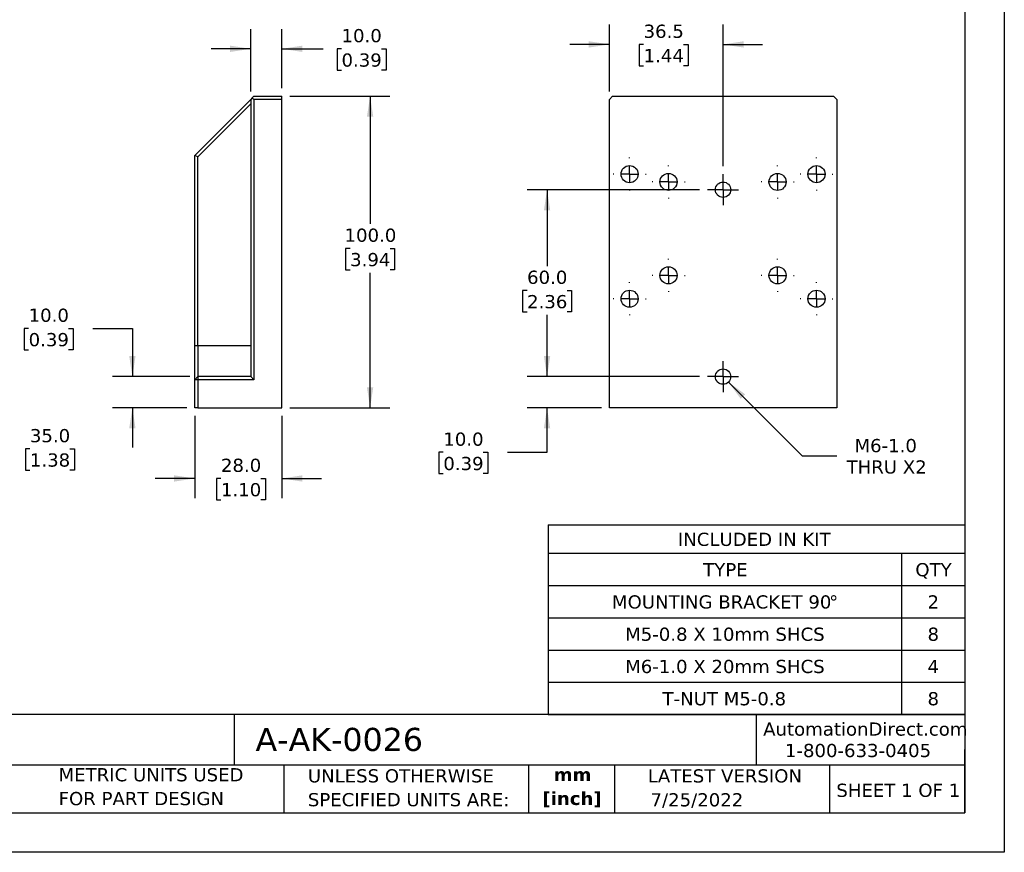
# Model space of a CAD drawing. Header units: millimetres. Extents: x 0 to 559, y 0 to 432.
# Tile 2 of 3: x 243 to 559, y 0 to 267. Entities that reach past the tile are written whole.
import ezdxf

# ---------------------------------------------------------------- set-up
doc = ezdxf.new("R2010")
doc.units = ezdxf.units.MM
doc.header["$LTSCALE"] = 2
doc.linetypes.add('SLD-Center', pattern=[19.05, 15.24, -1.27, 1.27, -1.27])
doc.linetypes.add('SLD-Solid', pattern=[0])
doc.layers.add('CENTER', color=40, linetype='SLD-Center')
doc.layers.add('DIMENSIONS', color=140, linetype='SLD-Solid', lineweight=25)
doc.layers.add('TEXT', color=140, linetype='SLD-Solid', lineweight=25)
doc.styles.add('SLDTEXTSTYLE0', font='VERDANA.TTF')
doc.styles.add('SLDTEXTSTYLE1', font='VERDANAB.TTF')
doc.dimstyles.new('SLDDIMSTYLE0', dxfattribs={"dimtxt": 4.316016, "dimasz": 6.604, "dimexe": 0, "dimexo": 0.0625, "dimgap": 1.079004, "dimtad": 0, "dimtih": 1, "dimtoh": 1, "dimrnd": 1e-09, "dimzin": 4, "dimdsep": 46, "dimtxsty": 'SLDTEXTSTYLE0', "dimsah": 1, "dimcen": 0.09, "dimadec": 0, "dimazin": 1, "dimtfac": 1, "dimtofl": 0, "dimtmove": 0, "dimatfit": 3, "dimfxl": 0, "dimfrac": 2, "dimtolj": 1, "dimtzin": 12, "dimarcsym": 0})
doc.dimstyles.new('SLDDIMSTYLE1', dxfattribs={"dimtxt": 4.316016, "dimasz": 6.604, "dimexe": 0, "dimexo": 0.0625, "dimgap": 1.079004, "dimtad": 0, "dimtih": 1, "dimtoh": 1, "dimrnd": 1e-09, "dimzin": 4, "dimdsep": 46, "dimtxsty": 'SLDTEXTSTYLE0', "dimsah": 1, "dimcen": 0.09, "dimadec": 0, "dimazin": 1, "dimtfac": 1, "dimtmove": 0, "dimatfit": 0, "dimfxl": 0, "dimfrac": 2, "dimtolj": 1, "dimtzin": 12, "dimarcsym": 0})
doc.dimstyles.new('SLDDIMSTYLE4', dxfattribs={"dimtxt": 4.316016, "dimasz": 6.604, "dimexe": 0, "dimexo": 0.0625, "dimgap": 1.079004, "dimtad": 0, "dimtih": 1, "dimtoh": 1, "dimrnd": 1e-09, "dimzin": 12, "dimdsep": 46, "dimtxsty": 'SLDTEXTSTYLE0', "dimsah": 1, "dimcen": 0.09, "dimadec": 0, "dimazin": 3, "dimtfac": 1, "dimtmove": 0, "dimatfit": 0, "dimfxl": 0, "dimfrac": 2, "dimtolj": 1, "dimtzin": 12, "dimarcsym": 0})
doc.dimstyles.new('SLDDIMSTYLE6', dxfattribs={"dimtxt": 4.316016, "dimasz": 6.604, "dimexe": 0, "dimexo": 0.0625, "dimgap": 1.079004, "dimtad": 0, "dimtih": 1, "dimtoh": 1, "dimrnd": 1e-09, "dimzin": 12, "dimdsep": 46, "dimtxsty": 'SLDTEXTSTYLE0', "dimsah": 1, "dimcen": 0, "dimadec": 0, "dimazin": 3, "dimtfac": 1, "dimtofl": 0, "dimtmove": 0, "dimatfit": 3, "dimfxl": 0, "dimfrac": 2, "dimtolj": 1, "dimtzin": 12, "dimarcsym": 0})

# ---------------------------------------------------------------- blocks, each defined once
blk = doc.blocks.new('SW_NOTE_0')
at = {"layer": 'TEXT', "color": 0, "char_height": 4.233, "attachment_point": 2, "style": 'SLDTEXTSTYLE1'}
for s, insert in [('mm', (5.69, 5.38)), ('[inch]', (5.52, -2.27))]:
    blk.add_mtext(s, dxfattribs=dict(at, insert=insert))
blk = doc.blocks.new('SW_NOTE_0_1')
at = {"layer": 'TEXT', "color": 0, "char_height": 4.2333, "attachment_point": 1, "style": 'SLDTEXTSTYLE0'}
for s, insert in [('UNLESS OTHERWISE ', (0, 5.38)), ('SPECIFIED UNITS ARE:', (0, -2.27))]:
    blk.add_mtext(s, dxfattribs=dict(at, insert=insert))
blk = doc.blocks.new('SW_NOTE_0_5')
at = {"layer": 'TEXT', "color": 0, "char_height": 4.2333, "attachment_point": 1, "style": 'SLDTEXTSTYLE0'}
for s, insert in [('METRIC UNITS USED ', (0, 5.38)), ('FOR PART DESIGN', (0, -2.27))]:
    blk.add_mtext(s, dxfattribs=dict(at, insert=insert))
blk = doc.blocks.new('SW_TABLEANNOTATION_0')
at = {"layer": 'TEXT', "color": 0}
for p, q in [((0, 0), (0, -9.12)), ((0, 0), (113.4, 0)), ((113.4, 0), (133.7, 0)), ((133.7, 0), (133.7, -9.12)), ((0, -9.12), (0, -19.47)), ((0, -9.12), (113.4, -9.12)), ((113.4, -9.12), (113.4, -19.47)), ((113.4, -9.12), (133.7, -9.12)), ((133.7, -9.12), (133.7, -19.47)), ((0, -19.47), (0, -29.83)), ((0, -19.47), (113.4, -19.47)), ((113.4, -19.47), (113.4, -29.83)), ((113.4, -19.47), (133.7, -19.47)), ((133.7, -19.47), (133.7, -29.83)), ((0, -29.83), (0, -40.18)), ((0, -29.83), (113.4, -29.83)), ((113.4, -29.83), (113.4, -40.18)), ((113.4, -29.83), (133.7, -29.83)), ((133.7, -29.83), (133.7, -40.18)), ((0, -40.18), (0, -50.54)), ((0, -40.18), (113.4, -40.18)), ((113.4, -40.18), (113.4, -50.54)), ((113.4, -40.18), (133.7, -40.18)), ((133.7, -40.18), (133.7, -50.54)), ((0, -50.54), (0, -60.89)), ((0, -50.54), (113.4, -50.54)), ((113.4, -50.54), (113.4, -60.89)), ((113.4, -50.54), (133.7, -50.54)), ((133.7, -50.54), (133.7, -60.89)), ((0, -60.89), (113.4, -60.89)), ((113.4, -60.89), (133.7, -60.89))]:
    blk.add_line(p, q, dxfattribs=at)
at = {"layer": 'TEXT', "color": 0, "attachment_point": 1, "style": 'SLDTEXTSTYLE0'}
for s, insert, char_height in [('INCLUDED IN KIT', (41.63, -2.53), 4.2333), ('TYPE', (49.74, -12.27), 4.233), ('QTY', (117.85, -12.27), 4.233), ('MOUNTING BRACKET 90', (20.46, -22.62), 4.2333), ('%%d', (90.19, -22.62), 4.233), ('2', (121.76, -22.62), 4.23), ('M5-0.8 X 10mm SHCS', (24.69, -32.98), 4.2333), ('8', (121.76, -32.98), 4.23), ('M6-1.0 X 20mm SHCS', (24.69, -43.33), 4.2333), ('4', (121.76, -43.33), 4.23), ('T-NUT M5-0.8', (36.69, -53.68), 4.2333), ('8', (121.76, -53.68), 4.23)]:
    blk.add_mtext(s, dxfattribs=dict(at, insert=insert, char_height=char_height))
blk = doc.blocks.new('_D_4')
at = {"layer": 'DIMENSIONS'}
for p, q in [((178.93, 177.65), (197.61, 177.65)), ((200.66, 177.65), (231.86, 177.65)), ((225.51, 177.65), (225.51, 142.65)), ((177.89, 142.65), (231.86, 142.65)), ((225.51, 129.49), (225.51, 142.65)), ((238.21, 129.49), (225.51, 129.49)), ((245.99, 129.49), (244.54, 129.49)), ((244.54, 129.49), (244.54, 122.63)), ((258.82, 129.49), (260.27, 129.49)), ((260.27, 129.49), (260.27, 122.63)), ((244.54, 122.63), (245.99, 122.63)), ((260.27, 122.63), (258.82, 122.63))]:
    blk.add_line(p, q, dxfattribs=at)
for points in [[(225.51, 177.65), (224.5, 171.05), (226.53, 171.05)], [(225.51, 142.65), (226.53, 149.25), (224.5, 149.25)]]:
    blk.add_solid(points, dxfattribs=at)
at = {"layer": 'DIMENSIONS', "char_height": 4.233, "attachment_point": 1, "style": 'SLDTEXTSTYLE0'}
for s, insert in [('35.0', (245.99, 135.84)), ('1.38', (245.99, 128.01))]:
    blk.add_mtext(s, dxfattribs=dict(at, insert=insert))
blk = doc.blocks.new('_D_8')
at = {"layer": 'DIMENSIONS'}
for p, q in [((298.89, 140.11), (298.89, 113.63)), ((326.89, 140.11), (326.89, 113.63)), ((298.89, 119.98), (286.19, 119.98)), ((307.32, 119.98), (305.87, 119.98)), ((305.87, 119.98), (305.87, 113.12)), ((320.15, 119.98), (321.6, 119.98)), ((321.6, 119.98), (321.6, 113.12)), ((326.89, 119.98), (339.59, 119.98)), ((305.87, 113.12), (307.32, 113.12)), ((321.6, 113.12), (320.15, 113.12))]:
    blk.add_line(p, q, dxfattribs=at)
for points in [[(298.89, 119.98), (292.28, 120.99), (292.28, 118.96)], [(326.89, 119.98), (333.49, 118.96), (333.49, 120.99)]]:
    blk.add_solid(points, dxfattribs=at)
at = {"layer": 'DIMENSIONS', "char_height": 4.233, "attachment_point": 1, "style": 'SLDTEXTSTYLE0'}
for s, insert in [('28.0', (307.32, 126.32)), ('1.10', (307.32, 118.5))]:
    blk.add_mtext(s, dxfattribs=dict(at, insert=insert))
blk = doc.blocks.new('_D_9')
at = {"layer": 'DIMENSIONS'}
for p, q in [((329.43, 242.65), (361.55, 242.65)), ((355.2, 242.65), (355.2, 201.65)), ((348.79, 193.82), (347.34, 193.82)), ((347.34, 193.82), (347.34, 186.96)), ((361.62, 193.82), (363.07, 193.82)), ((363.07, 193.82), (363.07, 186.96)), ((347.34, 186.96), (348.79, 186.96)), ((363.07, 186.96), (361.62, 186.96)), ((355.2, 142.65), (355.2, 186)), ((329.43, 142.65), (361.55, 142.65))]:
    blk.add_line(p, q, dxfattribs=at)
for points in [[(355.2, 242.65), (354.19, 236.05), (356.22, 236.05)], [(355.2, 142.65), (356.22, 149.25), (354.19, 149.25)]]:
    blk.add_solid(points, dxfattribs=at)
at = {"layer": 'DIMENSIONS', "char_height": 4.233, "attachment_point": 1, "style": 'SLDTEXTSTYLE0'}
for s, insert in [('100.0', (347, 200.17)), ('3.94', (348.79, 192.34))]:
    blk.add_mtext(s, dxfattribs=dict(at, insert=insert))
blk = doc.blocks.new('_D_10')
at = {"layer": 'DIMENSIONS'}
for p, q in [((245.58, 168.13), (244.13, 168.13)), ((244.13, 168.13), (244.13, 161.27)), ((258.41, 168.13), (259.85, 168.13)), ((259.85, 168.13), (259.85, 161.27)), ((266.19, 168.13), (278.89, 168.13)), ((278.89, 168.13), (278.89, 152.65)), ((244.13, 161.27), (245.58, 161.27)), ((259.85, 161.27), (258.41, 161.27)), ((297.35, 152.65), (272.54, 152.65)), ((296.35, 142.65), (272.54, 142.65)), ((278.89, 142.65), (278.89, 129.95))]:
    blk.add_line(p, q, dxfattribs=at)
for points in [[(278.89, 152.65), (279.9, 159.25), (277.87, 159.25)], [(278.89, 142.65), (277.87, 136.05), (279.9, 136.05)]]:
    blk.add_solid(points, dxfattribs=at)
at = {"layer": 'DIMENSIONS', "char_height": 4.233, "attachment_point": 1, "style": 'SLDTEXTSTYLE0'}
for s, insert in [('10.0', (245.58, 174.48)), ('0.39', (245.58, 166.65))]:
    blk.add_mtext(s, dxfattribs=dict(at, insert=insert))
blk = doc.blocks.new('_D_11')
at = {"layer": 'DIMENSIONS'}
for p, q in [((316.89, 244.19), (316.89, 264.21)), ((326.89, 245.19), (326.89, 264.21)), ((316.89, 257.86), (304.19, 257.86)), ((326.89, 257.86), (340.19, 257.86)), ((346.03, 257.86), (344.59, 257.86)), ((344.59, 257.86), (344.59, 251)), ((358.86, 257.86), (360.31, 257.86)), ((360.31, 257.86), (360.31, 251)), ((344.59, 251), (346.03, 251)), ((360.31, 251), (358.86, 251))]:
    blk.add_line(p, q, dxfattribs=at)
for points in [[(316.89, 257.86), (310.28, 258.88), (310.28, 256.85)], [(326.89, 257.86), (333.49, 256.85), (333.49, 258.88)]]:
    blk.add_solid(points, dxfattribs=at)
at = {"layer": 'DIMENSIONS', "char_height": 4.233, "attachment_point": 1, "style": 'SLDTEXTSTYLE0'}
for s, insert in [('10.0', (346.03, 264.21)), ('0.39', (346.03, 256.38))]:
    blk.add_mtext(s, dxfattribs=dict(at, insert=insert))
blk = doc.blocks.new('_D_15')
at = {"layer": 'DIMENSIONS'}
for p, q in [((460.97, 212.65), (405.66, 212.65)), ((412.01, 212.65), (412.01, 188.15)), ((405.6, 180.33), (404.15, 180.33)), ((404.15, 180.33), (404.15, 173.47)), ((418.42, 180.33), (419.87, 180.33)), ((419.87, 180.33), (419.87, 173.47)), ((404.15, 173.47), (405.6, 173.47)), ((412.01, 152.65), (412.01, 172.5)), ((419.87, 173.47), (418.42, 173.47)), ((460.97, 152.65), (405.66, 152.65))]:
    blk.add_line(p, q, dxfattribs=at)
for points in [[(412.01, 212.65), (411, 206.05), (413.03, 206.05)], [(412.01, 152.65), (413.03, 159.25), (411, 159.25)]]:
    blk.add_solid(points, dxfattribs=at)
at = {"layer": 'DIMENSIONS', "char_height": 4.233, "attachment_point": 1, "style": 'SLDTEXTSTYLE0'}
for s, insert in [('60.0', (405.6, 186.67)), ('2.36', (405.6, 178.84))]:
    blk.add_mtext(s, dxfattribs=dict(at, insert=insert))
blk = doc.blocks.new('_D_16')
at = {"layer": 'DIMENSIONS'}
for p, q in [((412.01, 152.65), (412.01, 165.35)), ((460.97, 152.65), (405.66, 152.65)), ((429.47, 142.65), (405.66, 142.65)), ((412.01, 128.38), (412.01, 142.65)), ((378.71, 128.38), (377.26, 128.38)), ((377.26, 128.38), (377.26, 121.52)), ((391.53, 128.38), (392.98, 128.38)), ((392.98, 128.38), (392.98, 121.52)), ((399.31, 128.38), (412.01, 128.38)), ((377.26, 121.52), (378.71, 121.52)), ((392.98, 121.52), (391.53, 121.52))]:
    blk.add_line(p, q, dxfattribs=at)
for points in [[(412.01, 152.65), (413.03, 159.25), (411, 159.25)], [(412.01, 142.65), (411, 136.05), (413.03, 136.05)]]:
    blk.add_solid(points, dxfattribs=at)
at = {"layer": 'DIMENSIONS', "char_height": 4.233, "attachment_point": 1, "style": 'SLDTEXTSTYLE0'}
for s, insert in [('10.0', (378.71, 134.72)), ('0.39', (378.71, 126.9))]:
    blk.add_mtext(s, dxfattribs=dict(at, insert=insert))
blk = doc.blocks.new('_D_17')
at = {"layer": 'DIMENSIONS'}
for p, q in [((470.25, 150.91), (493.88, 127.28)), ((493.88, 127.28), (505, 127.28))]:
    blk.add_line(p, q, dxfattribs=at)
blk.add_solid([(470.25, 150.91), (474.2, 145.52), (475.64, 146.96)], dxfattribs=at)
at = {"layer": 'DIMENSIONS', "char_height": 4.233, "attachment_point": 1, "style": 'SLDTEXTSTYLE0'}
for s, insert in [('M6-1.0', (510.71, 132.65)), ('THRU X2', (508.17, 125.79))]:
    blk.add_mtext(s, dxfattribs=dict(at, insert=insert))
blk = doc.blocks.new('_D_18')
at = {"layer": 'DIMENSIONS'}
for p, q in [((432.01, 244.19), (432.01, 265.62)), ((468.51, 220.19), (468.51, 265.62)), ((432.01, 259.27), (419.31, 259.27)), ((443, 259.27), (441.55, 259.27)), ((441.55, 259.27), (441.55, 252.41)), ((455.83, 259.27), (457.28, 259.27)), ((457.28, 259.27), (457.28, 252.41)), ((468.51, 259.27), (481.21, 259.27)), ((441.55, 252.41), (443, 252.41)), ((457.28, 252.41), (455.83, 252.41))]:
    blk.add_line(p, q, dxfattribs=at)
for points in [[(432.01, 259.27), (425.41, 260.29), (425.41, 258.26)], [(468.51, 259.27), (475.12, 258.26), (475.12, 260.29)]]:
    blk.add_solid(points, dxfattribs=at)
at = {"layer": 'DIMENSIONS', "char_height": 4.233, "attachment_point": 1, "style": 'SLDTEXTSTYLE0'}
for s, insert in [('36.5', (443, 265.62)), ('1.44', (443, 257.79))]:
    blk.add_mtext(s, dxfattribs=dict(at, insert=insert))
blk = doc.blocks.new('SW_CENTERMARKSYMBOL_12')
at = {"layer": 'CENTER', "color": 0}
for p, q in [((0, 5.08), (0, 5.29)), ((-5.08, 0), (-5.29, 0)), ((0, 0), (-2.54, 0)), ((0, 0), (0, 2.54)), ((0, 0), (0, -2.54)), ((0, 0), (2.54, 0)), ((5.08, 0), (5.29, 0)), ((0, -5.08), (0, -5.29))]:
    blk.add_line(p, q, dxfattribs=at)
blk = doc.blocks.new('SW_CENTERMARKSYMBOL_13')
at = {"layer": 'CENTER', "color": 0}
for p, q in [((0, 5.08), (0, 5.29)), ((-5.08, 0), (-5.29, 0)), ((0, 0), (-2.54, 0)), ((0, 0), (0, 2.54)), ((0, 0), (0, -2.54)), ((0, 0), (2.54, 0)), ((5.08, 0), (5.29, 0)), ((0, -5.08), (0, -5.29))]:
    blk.add_line(p, q, dxfattribs=at)
blk = doc.blocks.new('SW_CENTERMARKSYMBOL_14')
at = {"layer": 'CENTER', "color": 0}
for p, q in [((0, 5.08), (0, 5.29)), ((-5.08, 0), (-5.29, 0)), ((0, 0), (-2.54, 0)), ((0, 0), (0, 2.54)), ((0, 0), (0, -2.54)), ((0, 0), (2.54, 0)), ((5.08, 0), (5.29, 0)), ((0, -5.08), (0, -5.29))]:
    blk.add_line(p, q, dxfattribs=at)
blk = doc.blocks.new('SW_CENTERMARKSYMBOL_15')
at = {"layer": 'CENTER', "color": 0}
for p, q in [((0, 5.08), (0, 5.29)), ((-5.08, 0), (-5.29, 0)), ((0, 0), (-2.54, 0)), ((0, 0), (0, 2.54)), ((0, 0), (0, -2.54)), ((0, 0), (2.54, 0)), ((5.08, 0), (5.29, 0)), ((0, -5.08), (0, -5.29))]:
    blk.add_line(p, q, dxfattribs=at)
blk = doc.blocks.new('SW_CENTERMARKSYMBOL_16')
at = {"layer": 'CENTER', "color": 0}
for p, q in [((0, 5.08), (0, 5.29)), ((-5.08, 0), (-5.29, 0)), ((0, 0), (-2.54, 0)), ((0, 0), (0, 2.54)), ((0, 0), (0, -2.54)), ((0, 0), (2.54, 0)), ((5.08, 0), (5.29, 0)), ((0, -5.08), (0, -5.29))]:
    blk.add_line(p, q, dxfattribs=at)
blk = doc.blocks.new('SW_CENTERMARKSYMBOL_17')
at = {"layer": 'CENTER', "color": 0}
for p, q in [((0, 5.08), (0, 5.29)), ((-5.08, 0), (-5.29, 0)), ((0, 0), (-2.54, 0)), ((0, 0), (0, 2.54)), ((0, 0), (0, -2.54)), ((0, 0), (2.54, 0)), ((5.08, 0), (5.29, 0)), ((0, -5.08), (0, -5.29))]:
    blk.add_line(p, q, dxfattribs=at)
blk = doc.blocks.new('SW_CENTERMARKSYMBOL_18')
at = {"layer": 'CENTER', "color": 0}
for p, q in [((0, 5.08), (0, 5.29)), ((-5.08, 0), (-5.29, 0)), ((0, 0), (-2.54, 0)), ((0, 0), (0, 2.54)), ((0, 0), (0, -2.54)), ((0, 0), (2.54, 0)), ((5.08, 0), (5.29, 0)), ((0, -5.08), (0, -5.29))]:
    blk.add_line(p, q, dxfattribs=at)
blk = doc.blocks.new('SW_CENTERMARKSYMBOL_19')
at = {"layer": 'CENTER', "color": 0}
for p, q in [((0, 5.08), (0, 5.29)), ((-5.08, 0), (-5.29, 0)), ((0, 0), (-2.54, 0)), ((0, 0), (0, 2.54)), ((0, 0), (0, -2.54)), ((0, 0), (2.54, 0)), ((5.08, 0), (5.29, 0)), ((0, -5.08), (0, -5.29))]:
    blk.add_line(p, q, dxfattribs=at)
blk = doc.blocks.new('SW_CENTERMARKSYMBOL_20')
at = {"layer": 'CENTER', "color": 0}
for p, q in [((0, 2.54), (0, 4.9985)), ((-2.54, 0), (-4.9985, 0)), ((0, 0), (-2.54, 0)), ((0, 0), (0, 2.54)), ((0, 0), (0, -2.54)), ((0, 0), (2.54, 0)), ((2.54, 0), (4.9985, 0)), ((0, -2.54), (0, -4.9985))]:
    blk.add_line(p, q, dxfattribs=at)
blk = doc.blocks.new('SW_CENTERMARKSYMBOL_21')
at = {"layer": 'CENTER', "color": 0}
for p, q in [((0, 2.54), (0, 4.9985)), ((-2.54, 0), (-4.9985, 0)), ((0, 0), (-2.54, 0)), ((0, 0), (0, 2.54)), ((0, 0), (0, -2.54)), ((0, 0), (2.54, 0)), ((2.54, 0), (4.9985, 0)), ((0, -2.54), (0, -4.9985))]:
    blk.add_line(p, q, dxfattribs=at)

msp = doc.modelspace()

# ---------------------------------------------------------------- linework, layer by layer
at = {"color": 7, "linetype": 'SLD-Solid'}
for p, q in [((558.805, 431.805), (558.805, 0.005)), ((558.805, 0.005), (0.005, 0.005))]:
    msp.add_line(p, q, dxfattribs=at)
for p, q in [((298.887, 223.65), (316.887, 241.65)), ((299.887, 223.235), (316.887, 240.235)), ((317.387, 242.15), (316.887, 241.65)), ((316.887, 241.65), (316.887, 152.65)), ((317.887, 242.65), (317.387, 242.15)), ((317.887, 241.65), (317.387, 242.15)), ((317.887, 242.65), (326.887, 242.65)), ((317.887, 241.65), (317.887, 151.65)), ((326.887, 241.65), (317.887, 241.65)), ((326.887, 241.65), (326.887, 242.65)), ((326.887, 142.65), (326.887, 241.65)), ((432.012, 241.65), (433.012, 242.65)), ((432.012, 142.65), (432.012, 241.65)), ((433.012, 242.65), (504.012, 242.65)), ((504.012, 242.65), (505.012, 241.65)), ((505.012, 241.65), (505.012, 142.65)), ((299.887, 223.235), (298.887, 223.65)), ((298.887, 162.65), (298.887, 223.65)), ((299.887, 162.65), (299.887, 223.235)), ((298.887, 162.65), (299.887, 162.65)), ((298.887, 151.65), (298.887, 162.65)), ((299.887, 162.65), (299.887, 152.65)), ((299.887, 162.65), (316.887, 162.65)), ((298.887, 151.65), (299.887, 152.65)), ((299.887, 152.65), (299.887, 151.65)), ((305.387, 152.65), (299.887, 152.65)), ((316.887, 152.65), (305.387, 152.65)), ((317.887, 151.65), (316.887, 152.65)), ((299.887, 151.65), (298.887, 151.65)), ((298.887, 142.65), (298.887, 151.65)), ((299.887, 151.65), (299.887, 142.65)), ((317.887, 151.65), (299.887, 151.65)), ((299.887, 142.65), (298.887, 142.65)), ((299.887, 142.65), (326.887, 142.65)), ((505.012, 142.65), (432.012, 142.65))]:
    msp.add_line(p, q)
for centre, radius in [((438.512, 217.65), 2.75), ((498.512, 217.65), 2.75), ((451.012, 215.15), 2.75), ((468.512, 212.65), 2.459), ((486.012, 215.15), 2.75), ((451.012, 185.15), 2.75), ((486.012, 185.15), 2.75), ((438.512, 177.65), 2.75), ((498.512, 177.65), 2.75), ((468.512, 152.65), 2.459)]:
    msp.add_circle(centre, radius)
at = {"layer": 'TEXT'}
for p, q in [((546.1, 419.1), (546.1, 12.7)), ((546.1, 44.252), (12.7, 44.252)), ((311.518, 44.252), (311.518, 27.94)), ((479.151, 44.252), (479.151, 27.94)), ((546.1, 12.7), (546.1, 33.02)), ((546.1, 27.94), (12.7, 27.94)), ((327.56, 27.94), (327.56, 12.7)), ((406.049, 27.94), (406.049, 12.7)), ((433.624, 27.94), (433.624, 12.7)), ((502.697, 27.94), (502.697, 12.7)), ((12.7, 12.7), (546.1, 12.7))]:
    msp.add_line(p, q, dxfattribs=at)

# ---------------------------------------------------------------- block references
at = {"layer": 'CENTER'}
for name, p in [('SW_CENTERMARKSYMBOL_16', (438.512, 217.65)), ('SW_CENTERMARKSYMBOL_18', (498.512, 217.65)), ('SW_CENTERMARKSYMBOL_12', (451.012, 215.15)), ('SW_CENTERMARKSYMBOL_13', (486.012, 215.15)), ('SW_CENTERMARKSYMBOL_21', (468.512, 212.65)), ('SW_CENTERMARKSYMBOL_14', (451.012, 185.15)), ('SW_CENTERMARKSYMBOL_15', (486.012, 185.15)), ('SW_CENTERMARKSYMBOL_17', (438.512, 177.65)), ('SW_CENTERMARKSYMBOL_19', (498.512, 177.65)), ('SW_CENTERMARKSYMBOL_20', (468.512, 152.65))]:
    msp.add_blockref(name, p, dxfattribs=at)
at = {"layer": 'TEXT'}
for name, p in [('SW_TABLEANNOTATION_0', (412.395, 105.095)), ('SW_NOTE_0_5', (255.209, 21.639)), ('SW_NOTE_0_1', (335.216, 21.285)), ('SW_NOTE_0', (414.509, 21.697))]:
    msp.add_blockref(name, p, dxfattribs=at)

# ---------------------------------------------------------------- texts
at = {"layer": 'TEXT', "style": 'SLDTEXTSTYLE0'}
for s, insert, char_height, attachment_point in [('AutomationDirect.com', (481.39, 41.673), 4.23333, 1), ('A-AK-0026', (318.415, 39.945), 7.4083, 1), ('1-800-633-0405', (488.383, 34.794), 4.23333, 1), ('LATEST VERSION', (469.104, 26.648), 4.23333, 2), ('7/25/2022', (445.226, 18.973), 4.2333, 1), ('SHEET 1 OF 1', (504.883, 22.023), 4.23333, 1)]:
    msp.add_mtext(s, dxfattribs=dict(at, insert=insert, char_height=char_height, attachment_point=attachment_point))

# ---------------------------------------------------------------- dimensions: what is measured, and where the dimension line sits
at = {"layer": 'DIMENSIONS'}
for base, p1, p2, dimstyle, picture, middle in [((468.512, 259.274), (432.012, 241.65), (468.512, 217.648), 'SLDDIMSTYLE4', '_D_18', (449.415, 259.274)), ((326.887, 257.862), (316.887, 241.65), (326.887, 242.65), 'SLDDIMSTYLE1', '_D_11', (352.447, 257.862)), ((326.887, 119.978), (298.887, 142.65), (326.887, 142.65), 'SLDDIMSTYLE1', '_D_8', (313.733, 119.978))]:
    dim = msp.add_linear_dim(base=base, p1=p1, p2=p2, dimstyle=dimstyle, dxfattribs=at)
    dim.commit()
    dim.dimension.update_dxf_attribs({"geometry": picture, "text_midpoint": middle, "dimtype": 160})
for base, p1, p2, dimstyle, picture, middle in [((355.203, 242.65), (326.887, 142.65), (326.887, 242.65), 'SLDDIMSTYLE0', '_D_9', (355.203, 193.824)), ((412.012, 152.65), (463.513, 212.65), (463.513, 152.65), 'SLDDIMSTYLE0', '_D_15', (412.012, 180.325)), ((225.512, 142.65), (176.394, 177.65), (175.354, 142.65), 'SLDDIMSTYLE0', '_D_4', (225.512, 129.494)), ((278.887, 142.65), (299.887, 152.65), (298.887, 142.65), 'SLDDIMSTYLE1', '_D_10', (278.887, 168.133)), ((412.012, 152.65), (432.012, 142.65), (463.513, 152.65), 'SLDDIMSTYLE1', '_D_16', (412.012, 128.382))]:
    dim = msp.add_linear_dim(base=base, p1=p1, p2=p2, angle=90, dimstyle=dimstyle, dxfattribs=at)
    dim.commit()
    dim.dimension.update_dxf_attribs({"geometry": picture, "text_midpoint": middle, "dimtype": 160})
dim = msp.add_diameter_dim_2p(p1=(466.773, 154.388), p2=(470.25, 150.911), text='M6-1.0\\PTHRU X2', dimstyle='SLDDIMSTYLE6', override={"dimpost": '<>'}, dxfattribs=at)
dim.commit()
dim.dimension.update_dxf_attribs({"geometry": '_D_17', "text_midpoint": (520.781, 127.278), "dimtype": 163})

doc.saveas('drawing.dxf')
